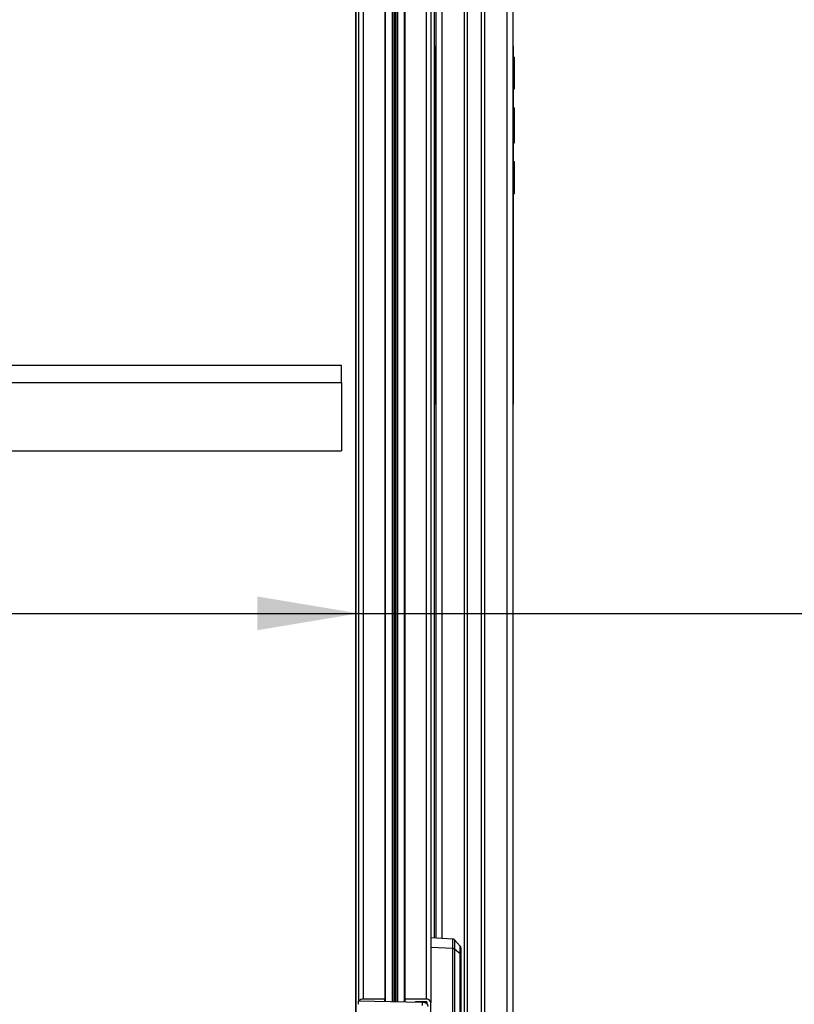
# Model space of a CAD drawing. Header units: millimetres. Extents: x 0 to 420, y 0 to 297.
# Tile 54 of 69: x 308 to 331, y 190 to 219. Entities that reach past the tile are written whole.
import ezdxf

# ---------------------------------------------------------------- set-up
doc = ezdxf.new("R2010")
doc.units = ezdxf.units.MM
doc.layers.add('QUOTE', color=174, linetype='Continuous')
doc.styles.add('SLDTEXTSTYLE3', font='TXT', dxfattribs={"width": 0.75})
doc.dimstyles.new('SLDDIMSTYLE0', dxfattribs={"dimtxt": 3, "dimasz": 3, "dimexe": 0, "dimexo": 0.0625, "dimgap": 0.75, "dimtad": 1, "dimlfac": 13.970475, "dimrnd": 1e-09, "dimzin": 12, "dimdsep": 46, "dimtxsty": 'SLDTEXTSTYLE3', "dimsah": 1, "dimcen": 0.09, "dimadec": 0, "dimazin": 3, "dimtfac": 1, "dimtdec": 3, "dimtofl": 0, "dimtmove": 0, "dimatfit": 3, "dimfxl": 0, "dimfrac": 2, "dimtolj": 1, "dimtzin": 12, "dimarcsym": 0})

# ---------------------------------------------------------------- blocks, each defined once
blk = doc.blocks.new('_D')
at = {"layer": 'QUOTE'}
for p, q in [((292.494, 201.547), (317.69, 201.547)), ((317.69, 201.547), (363.192, 201.547))]:
    blk.add_line(p, q, dxfattribs=at)
for points in [[(292.494, 201.547), (295.494, 201.047), (295.494, 202.047)], [(317.69, 201.547), (314.69, 202.047), (314.69, 201.047)]]:
    blk.add_solid(points, dxfattribs=at)
at = {"layer": 'QUOTE', "insert": (356.542, 205.414), "char_height": 3, "attachment_point": 1, "style": 'SLDTEXTSTYLE3'}
blk.add_mtext('352', dxfattribs=at)

msp = doc.modelspace()

# ---------------------------------------------------------------- linework, layer by layer
at = {"color": 7, "linetype": 'Continuous', "lineweight": 25}
for p, q in [((317.83284, 245.78658), (317.83284, 190.11077)), ((318.46631, 245.78658), (318.46631, 190.11077)), ((319.06042, 245.78658), (319.06042, 190.11077)), ((319.6939, 245.78658), (319.6939, 190.11077)), ((317.68968, 245.68535), (317.68968, 190.04724)), ((319.83706, 245.68535), (319.83706, 190.00955)), ((318.48421, 245.01218), (318.48421, 190.03252)), ((318.68439, 245.01218), (318.68439, 190.02882)), ((318.69703, 245.00848), (318.69703, 190.02858)), ((318.75072, 244.97056), (318.75072, 190.02759)), ((318.77601, 244.97056), (318.77601, 190.02712)), ((318.82971, 245.00848), (318.82971, 190.02612)), ((318.84235, 245.01218), (318.84235, 190.02589)), ((319.04253, 245.01218), (319.04253, 190.02218)), ((317.60941, 244.18725), (317.60941, 188.53221)), ((317.59714, 243.82443), (317.59714, 188.49528)), ((319.98022, 238.33793), (319.98022, 191.91741)), ((320.15917, 238.33793), (320.15917, 191.90876)), ((320.82844, 238.33793), (320.82844, 184.29539)), ((320.9179, 238.33793), (320.9179, 184.29539)), ((321.33309, 238.33793), (321.33309, 184.29539)), ((321.42255, 238.33793), (321.42255, 184.29539)), ((322.09182, 238.33793), (322.09182, 184.29539)), ((322.27077, 238.33793), (322.27077, 184.29539)), ((319.94879, 191.91893), (319.94879, 237.43973)), ((319.94879, 218.35354), (319.96233, 218.35354)), ((319.96233, 218.35291), (319.98022, 218.37112)), ((319.96233, 218.35354), (319.96233, 218.35291)), ((319.96233, 218.3187), (319.96233, 218.35291)), ((322.28866, 218.35291), (322.27077, 218.37112)), ((322.28866, 207.75977), (322.28866, 218.35291)), ((319.96233, 218.28196), (319.94879, 218.28196)), ((319.96233, 218.3187), (319.96233, 218.28196)), ((319.96233, 216.99353), (319.96233, 218.28196)), ((322.30298, 218.03918), (322.28866, 218.03918)), ((322.30298, 218.03918), (322.30298, 218.02128)), ((322.30298, 218.02128), (322.28866, 218.02128)), ((322.30298, 218.02128), (322.30298, 217.13682)), ((319.94879, 216.99353), (319.96233, 216.99353)), ((319.96233, 216.99353), (319.96233, 216.63563)), ((322.28866, 217.13682), (322.30298, 217.13682)), ((322.30298, 217.08313), (322.28866, 217.08313)), ((322.30298, 217.13682), (322.30298, 217.08313)), ((319.94879, 216.63563), (319.96233, 216.63563)), ((319.96233, 216.63563), (319.96233, 216.44146)), ((319.96233, 216.44146), (319.94879, 216.44146)), ((319.96233, 216.44146), (319.96233, 215.87863)), ((322.30298, 216.5374), (322.28866, 216.5374)), ((322.30298, 216.3483), (322.28866, 216.3483)), ((322.30298, 216.29725), (322.28866, 216.29725)), ((322.30298, 216.3483), (322.30298, 216.29725)), ((322.30298, 216.29725), (322.30298, 216.27797)), ((322.30298, 216.27797), (322.28866, 216.27797)), ((322.28866, 216.26967), (322.30298, 216.26967)), ((322.30298, 216.27797), (322.30298, 216.26967)), ((322.30298, 216.26967), (322.30298, 215.53492)), ((319.94879, 215.87863), (319.96233, 215.87863)), ((319.96233, 215.87863), (319.96233, 214.99911)), ((322.30298, 215.72076), (322.30477, 215.72076)), ((322.30298, 215.53492), (322.28866, 215.53492)), ((322.30298, 215.48561), (322.28866, 215.48561)), ((322.30298, 215.53492), (322.30298, 215.48561)), ((319.96233, 214.99911), (319.94879, 214.99911)), ((319.96233, 214.99911), (319.96233, 211.1142)), ((322.28866, 214.94323), (322.30298, 214.94323)), ((322.30298, 214.88955), (322.28866, 214.88955)), ((322.30298, 214.94323), (322.30298, 214.88955)), ((322.30298, 214.88955), (322.30298, 214.00508)), ((322.28866, 214.00508), (322.30298, 214.00508)), ((322.28866, 213.98719), (322.30298, 213.98719)), ((322.30298, 214.00508), (322.30298, 213.98719)), ((319.94879, 211.1142), (319.96233, 211.1142)), ((319.96233, 211.1142), (319.96233, 210.23468)), ((319.96233, 210.23468), (319.94879, 210.23468)), ((319.96233, 210.23468), (319.96233, 209.67185)), ((319.94879, 209.67185), (319.96233, 209.67185)), ((319.96233, 209.67185), (319.96233, 209.47768)), ((319.96233, 209.47768), (319.94879, 209.47768)), ((319.96233, 209.47768), (319.96233, 209.11978)), ((319.96233, 209.11978), (319.94879, 209.11978)), ((319.96233, 209.11978), (319.96233, 207.83135)), ((317.18862, 208.89374), (292.99474, 208.89374)), ((317.18862, 208.3876), (317.18862, 208.89374)), ((292.99474, 208.3876), (317.18862, 208.3876)), ((317.18862, 208.3876), (317.18862, 206.36303)), ((319.94879, 207.83135), (319.96233, 207.83135)), ((319.96233, 207.83135), (319.96233, 207.7946)), ((319.96233, 207.75977), (319.94879, 207.75977)), ((319.96233, 207.75977), (319.96233, 207.7946)), ((319.98022, 207.74187), (319.96233, 207.75977)), ((322.27077, 207.74187), (322.28866, 207.75977)), ((292.99474, 206.36303), (317.18862, 206.36303)), ((320.48667, 191.89293), (319.83706, 191.92433)), ((320.70962, 191.68092), (320.53479, 191.87102)), ((320.48324, 191.61109), (319.83706, 191.64232)), ((320.48323, 186.55117), (320.48323, 191.61042)), ((320.70824, 191.45518), (320.53308, 191.59367)), ((320.53308, 191.59367), (320.53308, 186.01196)), ((320.70824, 184.5705), (320.70824, 191.45518)), ((320.72747, 191.41922), (320.72747, 184.55269)), ((319.58844, 190.01207), (317.68534, 190.04732)), ((317.68534, 189.95698), (317.68534, 190.04732)), ((318.46631, 190.11077), (317.83284, 190.11077)), ((318.46631, 190.03285), (318.46631, 190.11077)), ((319.06042, 190.11077), (319.06042, 190.02185)), ((319.6939, 190.11077), (319.06042, 190.11077)), ((319.6939, 190.03485), (319.40043, 190.03485)), ((319.4219, 190.03485), (319.4219, 190.01515)), ((319.45769, 190.03485), (319.45769, 190.01449)), ((319.6939, 190.03485), (319.6939, 189.98512)), ((319.58844, 189.92173), (319.58844, 190.01207)), ((319.72969, 189.95814), (319.72969, 190.00955)), ((319.83706, 189.03277), (319.83706, 190.00955))]:
    msp.add_line(p, q, dxfattribs=at)
for centre, radius, start, end in [((320.48223, 191.52637), 0.08472, 53.10809, 89.319833), ((320.65589, 191.63359), 0.07158, 359.999418, 37.226145), ((317.81981, 189.96736), 0.144, 84.810225, 146.400075), ((319.39679, 190.00029), 0.03475, 83.998476, 152.77096), ((319.7118, 189.98424), 0.1278, 11.421754, 98.049467), ((319.69838, 190.00322), 0.03195, 11.421754, 98.049467)]:
    msp.add_arc(centre, radius, start, end, dxfattribs=at)
msp.add_ellipse((319.5822, 189.88557), major_axis=(0.17894, 0.00221), ratio=0.70705294, start_param=0.06549239, end_param=1.52716442, dxfattribs=at)
for points, knots in [([(322.30298, 216.5374), (322.30298, 216.5347), (322.30298, 216.52922), (322.30298, 216.48793), (322.30298, 216.42887), (322.30298, 216.37516), (322.30298, 216.3483)], [0, 0, 0, 0, 0.27369707, 0.55566862, 0.77777955, 1, 1, 1, 1]), ([(320.48324, 191.61109), (320.48339, 191.6244), (320.48401, 191.67766), (320.48493, 191.75709), (320.48586, 191.83545), (320.48646, 191.8846), (320.48654, 191.88899), (320.48658, 191.89105)], [0, 0, 0, 0, 0.07578656, 0.30314915, 0.53051114, 0.77956328, 1, 1, 1, 1]), ([(320.53664, 191.86865), (320.53626, 191.86919), (320.53109, 191.87656), (320.51568, 191.88589), (320.49803, 191.89336), (320.48801, 191.8924), (320.48649, 191.89225)], [0, 0, 0, 0, 0.034318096, 0.473149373, 0.920082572, 1, 1, 1, 1]), ([(320.53581, 191.86806), (320.53578, 191.86605), (320.53571, 191.86176), (320.53523, 191.81366), (320.53447, 191.737), (320.53372, 191.65928), (320.53321, 191.60716), (320.53309, 191.59413)], [0, 0, 0, 0, 0.22061143, 0.46958674, 0.69690094, 0.92421575, 1, 1, 1, 1]), ([(320.48323, 191.61042), (320.48323, 191.61049), (320.48323, 191.61072), (320.48324, 191.61094), (320.48324, 191.61109)], [0, 0, 0, 0, 0.341285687, 1, 1, 1, 1]), ([(320.53309, 191.59413), (320.53309, 191.59398), (320.53309, 191.59382), (320.53308, 191.59367), (320.53308, 191.59367)], [0, 0, 0, 0, 0.99372571, 1, 1, 1, 1]), ([(320.70824, 191.45518), (320.70824, 191.45518), (320.70829, 191.48792), (320.70837, 191.54715), (320.70848, 191.61675), (320.70854, 191.65966), (320.70858, 191.68599), (320.70857, 191.67688), (320.70857, 191.6743)], [0, 0, 0, 0, 0.00000672, 0.22754748, 0.45508947, 0.68266439, 0.91024008, 1, 1, 1, 1]), ([(320.72747, 191.6263), (320.72747, 191.62854), (320.72747, 191.64213), (320.72747, 191.58055), (320.72747, 191.47299), (320.72747, 191.41922)], [0, 0, 0, 0, 0.08955572, 0.54484138, 1, 1, 1, 1])]:
    msp.add_open_spline(points, degree=3, knots=knots, dxfattribs=at)
for points in [[(320.53308, 191.59367), (320.52969, 191.59606), (320.52291, 191.60085), (320.51058, 191.60597), (320.49726, 191.60947), (320.48791, 191.6101), (320.48323, 191.61042)], [(320.70824, 191.45518), (320.71112, 191.45265), (320.71687, 191.44758), (320.72283, 191.43865), (320.72675, 191.42912), (320.72723, 191.42252), (320.72747, 191.41922)]]:
    msp.add_open_spline(points, degree=3, dxfattribs=at)

# ---------------------------------------------------------------- dimensions: what is measured, and where the dimension line sits
at = {"layer": 'QUOTE'}
dim = msp.add_linear_dim(base=(317.68968, 201.54667), p1=(292.49368, 188.62271), p2=(317.68968, 190.00955), dimstyle='SLDDIMSTYLE0', dxfattribs=at)
dim.commit()
dim.dimension.update_dxf_attribs({"geometry": '_D', "text_midpoint": (359.86736, 201.54667), "dimtype": 160})

doc.saveas('drawing.dxf')
